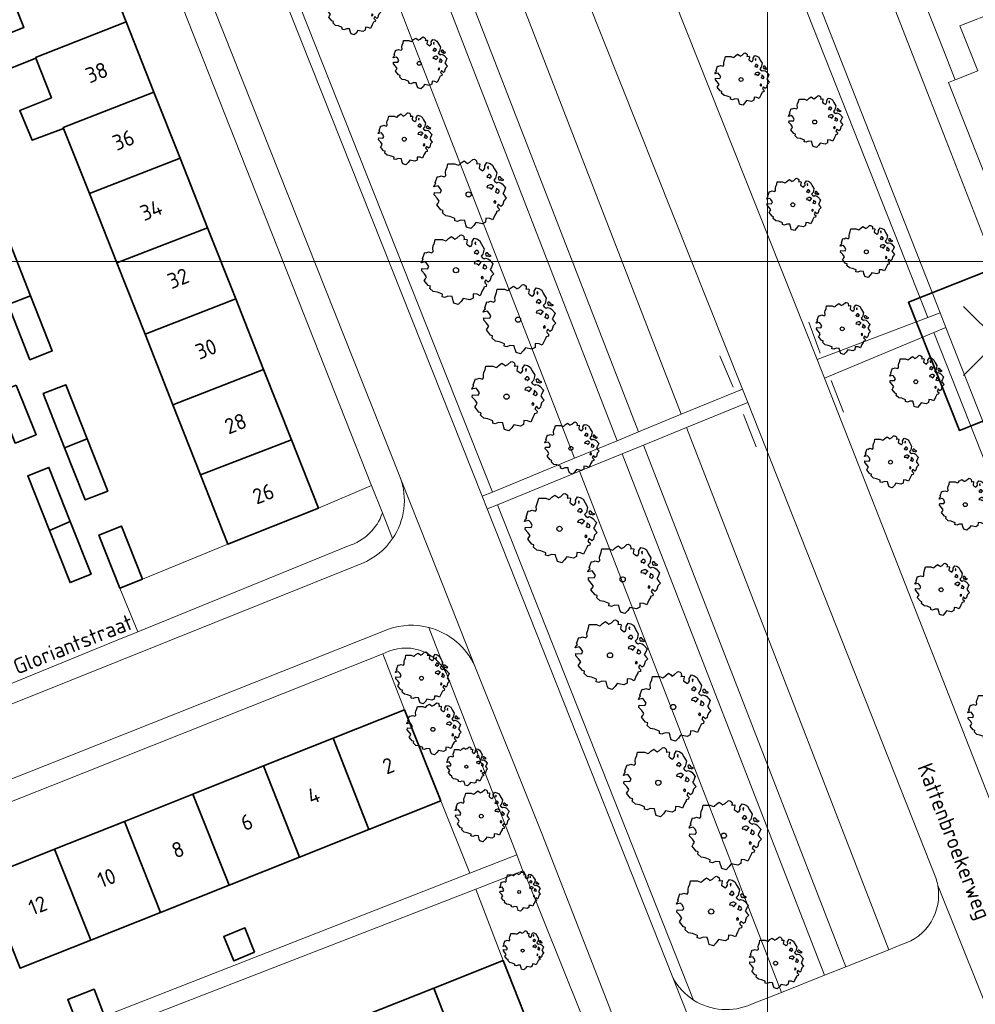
# Model space of a CAD drawing. Header units: metres. Extents: x 152391 to 157968, y 462336 to 467280.
# Tile 175 of 256: x 154623 to 154706, y 464627 to 464713. Entities that reach past the tile are written whole.
import ezdxf
from ezdxf.enums import TextEntityAlignment as Align

# ---------------------------------------------------------------- set-up
doc = ezdxf.new("R2010")
doc.units = ezdxf.units.M
doc.header["$LTSCALE"] = 0.75
doc.header["$PDMODE"] = 3
doc.header["$PDSIZE"] = 3
doc.layers.get('0').update_dxf_attribs({"lineweight": 25})
for name, color, linetype, lineweight in [('B-GV-GR-BOOM-S', 252, 'Continuous', 25), ('B-WE-GR-BEPLANTING_CULTUUR_HEESTERS-GV', 251, 'Continuous', 18), ('B-WE-GR-GROENVOORZIENING-GV', 251, 'Continuous', 18), ('B-WE-GR-HAAG-GV', 251, 'Continuous', 13), ('B-WE-IE-MEUBILAIR_WEGMEUBILAIR-G', 251, 'Continuous', 18), ('B-WE-OG-BEBOUWING-GV', 6, 'Continuous', 35), ('B-WE-OG-BEBOUWING-T18', 1, 'Continuous', 18), ('B-WE-OG-TERREIN_CULTUURSCHEIDING-GV', 251, 'Continuous', 18), ('B-WE-OG-TOPOGRAFIE-T18', 1, 'Continuous', 18), ('B-WE-VH-VERHARDING_ASFALT-GV', 251, 'Continuous', 18), ('B-WE-VH-VERHARDING_BETONSTRAATSTEEN-GV', 251, 'Continuous', 18), ('B-WE-VH-VERHARDING_TEGEL-GV', 251, 'Continuous', 18), ('N-RO-KG-GRENS_WERK-G', 7, 'XX-WERKGRENS', 35)]:
    doc.layers.add(name, color=color, linetype=linetype, lineweight=lineweight)
doc.layers.add('inspectieput', color=7, linetype='Continuous', plot=False)
doc.layers.add('X-XX-AL-TEKENBLAD_HULPLIJN-G', color=7, linetype='Continuous', lineweight=18, plot=False)
doc.styles.add('NLCS-ISO-M750-T18', font='NLCS-ISO.ttf', dxfattribs={"height": 1.35})
doc.linetypes.add('XX-WERKGRENS', pattern='A,0,[137,NLCS.SHX,S=0.1,R=0,X=-1.1,Y=-1.35],-6', length=6)

# ---------------------------------------------------------------- blocks, each defined once
blk = doc.blocks.new('wg')
at = {"layer": 'N-RO-KG-GRENS_WERK-G', "ltscale": 0.5, "flags": 128}
blk.add_lwpolyline([(6, 6), (-6, 6), (-6, -6), (6, -6)], dxfattribs=at)
blk = doc.blocks.new('SGR-BOOM_21_30')
at = {"linetype": 'Continuous'}
for p, q in [((0.205, 1.712), (0.263, 1.729)), ((0.263, 1.729), (0.333, 1.696)), ((-1.633, 0.579), (-1.528, 0.875)), ((-1.528, 0.875), (-1.458, 0.858)), ((-1.458, 0.858), (-1.342, 0.908)), ((-1.342, 0.908), (-1.179, 0.858)), ((-1.179, 0.858), (-1.121, 0.924)), ((-1.133, 1.088), (-1.109, 1.187)), ((-1.121, 0.924), (-1.133, 1.088)), ((-1.109, 1.187), (-1.051, 1.335)), ((-1.051, 1.335), (-1.016, 1.499)), ((-1.016, 1.499), (-0.668, 1.499)), ((-0.668, 1.499), (-0.516, 1.433)), ((-0.516, 1.433), (-0.47, 1.45)), ((-0.47, 1.45), (-0.365, 1.548)), ((-0.365, 1.548), (-0.226, 1.647)), ((-0.226, 1.647), (-0.133, 1.581)), ((-0.133, 1.581), (-0.063, 1.515)), ((-0.063, 1.515), (0.065, 1.581)), ((0.065, 1.581), (0.205, 1.712)), ((0.333, 1.696), (0.391, 1.647)), ((0.402, 1.532), (0.379, 1.499)), ((0.379, 1.499), (0.53, 1.515)), ((0.391, 1.647), (0.402, 1.532)), ((0.542, 1.483), (0.507, 1.285)), ((0.507, 1.285), (0.565, 1.236)), ((0.53, 1.515), (0.542, 1.483)), ((0.565, 1.236), (0.693, 1.154)), ((0.693, 1.154), (0.751, 1.203)), ((0.751, 1.203), (0.798, 1.285)), ((0.786, 1.4), (0.891, 1.565)), ((0.798, 1.285), (0.786, 1.4)), ((0.891, 1.565), (1.019, 1.532)), ((0.937, 0.908), (0.891, 0.875)), ((0.891, 0.875), (0.926, 0.825)), ((0.972, 1.368), (0.926, 1.335)), ((0.926, 1.335), (0.949, 1.253)), ((0.972, 0.973), (0.937, 0.908)), ((0.949, 1.253), (0.961, 1.236)), ((0.961, 1.269), (0.972, 1.368)), ((1.03, 0.973), (0.972, 0.973)), ((1.019, 1.532), (1.158, 1.45)), ((1.077, 0.94), (1.03, 0.973)), ((1.124, 0.875), (1.077, 0.94)), ((1.077, 0.842), (1.124, 0.875)), ((1.158, 1.45), (1.251, 1.269)), ((1.251, 1.269), (1.379, 1.055)), ((1.379, 1.055), (1.321, 0.793)), ((1.472, 0.858), (1.438, 0.809)), ((1.542, 0.858), (1.472, 0.858)), ((1.624, 0.76), (1.542, 0.858)), ((-1.703, 0.365), (-1.656, 0.48)), ((-1.493, 0.415), (-1.703, 0.365)), ((-1.679, -0.029), (-1.668, 0.086)), ((-1.668, 0.086), (-1.389, 0.07)), ((-1.656, 0.48), (-1.598, 0.53)), ((-1.598, 0.53), (-1.633, 0.579)), ((-1.423, 0.333), (-1.493, 0.415)), ((-1.33, 0.185), (-1.423, 0.333)), ((-1.389, 0.07), (-1.33, 0.185)), ((0.926, 0.415), (0.891, 0.333)), ((0.891, 0.333), (1.03, 0.316)), ((0.926, 0.825), (0.984, 0.842)), ((1.054, 0.464), (0.926, 0.415)), ((0.984, 0.842), (1.03, 0.776)), ((1.03, 0.776), (1.077, 0.842)), ((1.03, 0.316), (1.112, 0.251)), ((1.112, 0.464), (1.054, 0.464)), ((1.217, 0.398), (1.112, 0.464)), ((1.112, 0.251), (1.205, 0.365)), ((1.205, 0.365), (1.24, 0.415)), ((1.321, 0.793), (1.228, 0.694)), ((1.228, 0.694), (1.275, 0.628)), ((1.275, 0.628), (1.379, 0.563)), ((1.344, 0.185), (1.31, 0.103)), ((1.434, 0.049), (1.31, 0.103)), ((1.356, 0.3), (1.344, 0.234)), ((1.344, 0.234), (1.344, 0.185)), ((1.426, 0.234), (1.356, 0.3)), ((1.379, 0.563), (1.438, 0.595)), ((1.472, 0.201), (1.426, 0.234)), ((1.434, 0.049), (1.507, 0.136)), ((1.438, 0.809), (1.461, 0.743)), ((1.438, 0.595), (1.565, 0.563)), ((1.461, 0.743), (1.531, 0.694)), ((1.507, 0.136), (1.472, 0.201)), ((1.531, 0.727), (1.635, 0.678)), ((1.531, 0.694), (1.542, 0.727)), ((1.565, 0.563), (1.635, 0.513)), ((1.728, 0.71), (1.624, 0.76)), ((1.635, 0.678), (1.728, 0.71)), ((1.635, 0.513), (1.81, 0.316)), ((1.717, 0.103), (1.67, 0.037)), ((1.67, 0.037), (1.763, -0.094)), ((1.81, 0.316), (1.717, 0.103)), ((-1.54, -0.177), (-1.679, -0.029)), ((-1.551, -0.505), (-1.493, -0.423)), ((-1.354, -0.752), (-1.551, -0.505)), ((-1.435, -0.324), (-1.54, -0.177)), ((-1.493, -0.423), (-1.435, -0.324)), ((-1.249, -0.784), (-1.354, -0.752)), ((-1.272, -0.899), (-1.249, -0.784)), ((1.286, -0.292), (1.24, -0.357)), ((1.24, -0.357), (1.251, -0.423)), ((1.263, -0.423), (1.333, -0.407)), ((1.333, -0.341), (1.286, -0.292)), ((1.333, -0.407), (1.333, -0.341)), ((1.368, -0.834), (1.356, -0.883)), ((1.484, -0.801), (1.368, -0.834)), ((1.461, -0.472), (1.391, -0.587)), ((1.391, -0.587), (1.426, -0.637)), ((1.426, -0.637), (1.496, -0.702)), ((1.577, -0.587), (1.461, -0.472)), ((1.496, -0.702), (1.484, -0.801)), ((1.658, -0.522), (1.577, -0.587)), ((1.682, -0.423), (1.658, -0.522)), ((1.717, -0.308), (1.682, -0.423)), ((1.845, -0.177), (1.717, -0.308)), ((1.763, -0.094), (1.845, -0.177)), ((-1.109, -1.047), (-1.272, -0.899)), ((-0.912, -1.08), (-1.109, -1.047)), ((-0.668, -1.179), (-0.912, -1.08)), ((-0.679, -1.294), (-0.668, -1.179)), ((-0.551, -1.326), (-0.679, -1.294)), ((-0.4, -1.261), (-0.551, -1.326)), ((-0.191, -1.277), (-0.4, -1.261)), ((-0.156, -1.425), (-0.191, -1.277)), ((-0.133, -1.491), (-0.156, -1.425)), ((-0.098, -1.606), (-0.133, -1.491)), ((0.112, -1.671), (-0.098, -1.606)), ((0.251, -1.524), (0.112, -1.671)), ((0.356, -1.376), (0.251, -1.524)), ((0.682, -1.441), (0.356, -1.376)), ((0.833, -1.359), (0.682, -1.441)), ((0.844, -1.162), (0.833, -1.359)), ((1.03, -1.179), (0.844, -1.162)), ((1.182, -1.244), (1.03, -1.179)), ((1.286, -1.014), (1.182, -1.244)), ((1.356, -0.883), (1.286, -1.014))]:
    blk.add_line(p, q, dxfattribs=at)
blk.add_circle((0, 0), 0.126, dxfattribs=at)
blk = doc.blocks.new('SGR-BOOM_31_50')
at = {"linetype": 'Continuous'}
for p, q in [((-1.479, 1.582), (-1.402, 1.78)), ((-1.402, 1.78), (-1.355, 1.999)), ((-1.355, 1.999), (-0.89, 1.999)), ((-0.89, 1.999), (-0.688, 1.911)), ((-0.688, 1.911), (-0.626, 1.933)), ((-0.626, 1.933), (-0.487, 2.064)), ((-0.487, 2.064), (-0.301, 2.196)), ((-0.301, 2.196), (-0.177, 2.108)), ((-0.177, 2.108), (-0.084, 2.02)), ((-0.084, 2.02), (0.087, 2.108)), ((0.087, 2.108), (0.273, 2.283)), ((0.273, 2.283), (0.351, 2.305)), ((0.351, 2.305), (0.444, 2.261)), ((0.444, 2.261), (0.521, 2.196)), ((0.537, 2.042), (0.506, 1.999)), ((0.506, 1.999), (0.707, 2.02)), ((0.521, 2.196), (0.537, 2.042)), ((0.723, 1.977), (0.676, 1.714)), ((0.676, 1.714), (0.754, 1.648)), ((0.707, 2.02), (0.723, 1.977)), ((1.002, 1.604), (1.064, 1.714)), ((1.048, 1.867), (1.188, 2.086)), ((1.064, 1.714), (1.048, 1.867)), ((1.188, 2.086), (1.358, 2.042)), ((1.296, 1.823), (1.234, 1.78)), ((1.234, 1.78), (1.265, 1.67)), ((1.281, 1.692), (1.296, 1.823)), ((1.358, 2.042), (1.545, 1.933)), ((1.545, 1.933), (1.669, 1.692)), ((-2.177, 0.772), (-2.038, 1.166)), ((-2.038, 1.166), (-1.944, 1.144)), ((-1.944, 1.144), (-1.789, 1.21)), ((-1.789, 1.21), (-1.572, 1.144)), ((-1.572, 1.144), (-1.495, 1.232)), ((-1.51, 1.451), (-1.479, 1.582)), ((-1.495, 1.232), (-1.51, 1.451)), ((0.754, 1.648), (0.924, 1.539)), ((0.924, 1.539), (1.002, 1.604)), ((1.25, 1.21), (1.188, 1.166)), ((1.188, 1.166), (1.234, 1.101)), ((1.234, 1.101), (1.312, 1.122)), ((1.296, 1.298), (1.25, 1.21)), ((1.265, 1.67), (1.281, 1.648)), ((1.374, 1.298), (1.296, 1.298)), ((1.312, 1.122), (1.374, 1.035)), ((1.436, 1.254), (1.374, 1.298)), ((1.374, 1.035), (1.436, 1.122)), ((1.498, 1.166), (1.436, 1.254)), ((1.436, 1.122), (1.498, 1.166)), ((1.762, 1.057), (1.638, 0.925)), ((1.638, 0.925), (1.7, 0.838)), ((1.669, 1.692), (1.839, 1.407)), ((1.839, 1.407), (1.762, 1.057)), ((1.963, 1.144), (1.917, 1.079)), ((1.917, 1.079), (1.948, 0.991)), ((1.948, 0.991), (2.041, 0.925)), ((2.056, 1.144), (1.963, 1.144)), ((2.041, 0.969), (2.18, 0.903)), ((2.041, 0.925), (2.056, 0.969)), ((2.165, 1.013), (2.056, 1.144)), ((2.304, 0.947), (2.165, 1.013)), ((2.18, 0.903), (2.304, 0.947)), ((-2.27, 0.487), (-2.208, 0.641)), ((-1.991, 0.553), (-2.27, 0.487)), ((-2.239, -0.038), (-2.224, 0.115)), ((-2.224, 0.115), (-1.851, 0.093)), ((-2.208, 0.641), (-2.131, 0.706)), ((-2.131, 0.706), (-2.177, 0.772)), ((-1.898, 0.444), (-1.991, 0.553)), ((-1.774, 0.246), (-1.898, 0.444)), ((-1.851, 0.093), (-1.774, 0.246)), ((1.234, 0.553), (1.188, 0.444)), ((1.188, 0.444), (1.374, 0.422)), ((1.405, 0.619), (1.234, 0.553)), ((1.374, 0.422), (1.483, 0.334)), ((1.483, 0.619), (1.405, 0.619)), ((1.622, 0.531), (1.483, 0.619)), ((1.483, 0.334), (1.607, 0.487)), ((1.607, 0.487), (1.653, 0.553)), ((1.7, 0.838), (1.839, 0.75)), ((1.793, 0.246), (1.746, 0.137)), ((1.911, 0.065), (1.746, 0.137)), ((1.808, 0.4), (1.793, 0.312)), ((1.793, 0.312), (1.793, 0.246)), ((1.901, 0.312), (1.808, 0.4)), ((1.839, 0.75), (1.917, 0.794)), ((1.963, 0.268), (1.901, 0.312)), ((1.911, 0.065), (2.01, 0.181)), ((1.917, 0.794), (2.087, 0.75)), ((2.01, 0.181), (1.963, 0.268)), ((2.087, 0.75), (2.18, 0.684)), ((2.18, 0.684), (2.413, 0.422)), ((2.289, 0.137), (2.227, 0.049)), ((2.227, 0.049), (2.351, -0.126)), ((2.413, 0.422), (2.289, 0.137)), ((-2.053, -0.235), (-2.239, -0.038)), ((-2.069, -0.673), (-1.991, -0.564)), ((-1.805, -1.002), (-2.069, -0.673)), ((-1.913, -0.433), (-2.053, -0.235)), ((-1.991, -0.564), (-1.913, -0.433)), ((1.715, -0.389), (1.653, -0.476)), ((1.653, -0.476), (1.669, -0.564)), ((1.684, -0.564), (1.777, -0.542)), ((1.777, -0.454), (1.715, -0.389)), ((1.777, -0.542), (1.777, -0.454)), ((1.948, -0.63), (1.855, -0.783)), ((1.855, -0.783), (1.901, -0.849)), ((1.901, -0.849), (1.994, -0.936)), ((2.103, -0.783), (1.948, -0.63)), ((2.211, -0.695), (2.103, -0.783)), ((2.242, -0.564), (2.211, -0.695)), ((2.289, -0.411), (2.242, -0.564)), ((2.459, -0.235), (2.289, -0.411)), ((2.351, -0.126), (2.459, -0.235)), ((-1.665, -1.046), (-1.805, -1.002)), ((-1.696, -1.199), (-1.665, -1.046)), ((-1.479, -1.396), (-1.696, -1.199)), ((-1.216, -1.44), (-1.479, -1.396)), ((-0.89, -1.571), (-1.216, -1.44)), ((-0.906, -1.725), (-0.89, -1.571)), ((-0.533, -1.681), (-0.735, -1.769)), ((-0.254, -1.703), (-0.533, -1.681)), ((-0.208, -1.9), (-0.254, -1.703)), ((1.126, -1.55), (1.11, -1.812)), ((1.374, -1.571), (1.126, -1.55)), ((1.576, -1.659), (1.374, -1.571)), ((1.715, -1.352), (1.576, -1.659)), ((1.808, -1.177), (1.715, -1.352)), ((1.824, -1.112), (1.808, -1.177)), ((1.979, -1.068), (1.824, -1.112)), ((1.994, -0.936), (1.979, -1.068)), ((-0.735, -1.769), (-0.906, -1.725)), ((-0.177, -1.988), (-0.208, -1.9)), ((-0.13, -2.141), (-0.177, -1.988)), ((0.149, -2.229), (-0.13, -2.141)), ((0.335, -2.031), (0.149, -2.229)), ((0.475, -1.834), (0.335, -2.031)), ((0.909, -1.922), (0.475, -1.834)), ((1.11, -1.812), (0.909, -1.922))]:
    blk.add_line(p, q, dxfattribs=at)
blk.add_circle((0, 0), 0.169, dxfattribs=at)
blk = doc.blocks.new('SGR-BOOM_50_100')
at = {"linetype": 'Continuous'}
for p, q in [((-1.869, 2.373), (-1.807, 2.665)), ((-1.807, 2.665), (-1.187, 2.665)), ((-1.187, 2.665), (-0.918, 2.548)), ((-0.918, 2.548), (-0.835, 2.577)), ((-0.835, 2.577), (-0.649, 2.752)), ((-0.649, 2.752), (-0.401, 2.928)), ((-0.401, 2.928), (-0.236, 2.811)), ((-0.236, 2.811), (-0.112, 2.694)), ((-0.112, 2.694), (0.116, 2.811)), ((0.116, 2.811), (0.364, 3.044)), ((0.364, 3.044), (0.467, 3.074)), ((0.467, 3.074), (0.591, 3.015)), ((0.591, 3.015), (0.695, 2.928)), ((0.715, 2.723), (0.674, 2.665)), ((0.674, 2.665), (0.943, 2.694)), ((0.695, 2.928), (0.715, 2.723)), ((0.964, 2.636), (0.902, 2.285)), ((0.943, 2.694), (0.964, 2.636)), ((1.398, 2.49), (1.584, 2.782)), ((1.584, 2.782), (1.811, 2.723)), ((1.811, 2.723), (2.059, 2.577)), ((2.059, 2.577), (2.225, 2.256)), ((-2.014, 1.935), (-1.972, 2.11)), ((-1.993, 1.643), (-2.014, 1.935)), ((-1.972, 2.11), (-1.869, 2.373)), ((0.902, 2.285), (1.005, 2.198)), ((1.005, 2.198), (1.232, 2.052)), ((1.232, 2.052), (1.336, 2.139)), ((1.336, 2.139), (1.418, 2.285)), ((1.418, 2.285), (1.398, 2.49)), ((1.729, 2.431), (1.646, 2.373)), ((1.646, 2.373), (1.687, 2.227)), ((1.729, 1.73), (1.667, 1.613)), ((1.687, 2.227), (1.708, 2.198)), ((1.708, 2.256), (1.729, 2.431)), ((1.832, 1.73), (1.729, 1.73)), ((1.915, 1.672), (1.832, 1.73)), ((2.225, 2.256), (2.452, 1.876)), ((2.452, 1.876), (2.349, 1.409)), ((-2.944, 0.854), (-2.841, 0.942)), ((-2.903, 1.029), (-2.717, 1.555)), ((-2.841, 0.942), (-2.903, 1.029)), ((-2.717, 1.555), (-2.593, 1.526)), ((-2.593, 1.526), (-2.386, 1.613)), ((-2.386, 1.613), (-2.096, 1.526)), ((-2.096, 1.526), (-1.993, 1.643)), ((1.667, 1.613), (1.584, 1.555)), ((1.584, 1.555), (1.646, 1.467)), ((1.646, 1.467), (1.749, 1.497)), ((1.749, 1.497), (1.832, 1.38)), ((1.832, 1.38), (1.915, 1.497)), ((1.997, 1.555), (1.915, 1.672)), ((1.915, 1.497), (1.997, 1.555)), ((2.349, 1.409), (2.183, 1.234)), ((2.183, 1.234), (2.266, 1.117)), ((2.266, 1.117), (2.452, 1)), ((2.452, 1), (2.556, 1.059)), ((2.618, 1.526), (2.556, 1.438)), ((2.556, 1.438), (2.597, 1.321)), ((2.556, 1.059), (2.783, 1)), ((2.597, 1.321), (2.721, 1.234)), ((2.742, 1.526), (2.618, 1.526)), ((2.721, 1.292), (2.907, 1.205)), ((2.721, 1.234), (2.742, 1.292)), ((2.886, 1.351), (2.742, 1.526)), ((2.783, 1), (2.907, 0.913)), ((3.072, 1.263), (2.886, 1.351)), ((2.907, 1.205), (3.072, 1.263)), ((2.907, 0.913), (3.217, 0.562)), ((-3.027, 0.65), (-2.944, 0.854)), ((-2.655, 0.737), (-3.027, 0.65)), ((-2.985, -0.051), (-2.965, 0.153)), ((-2.965, 0.153), (-2.469, 0.124)), ((-2.531, 0.591), (-2.655, 0.737)), ((-2.365, 0.329), (-2.531, 0.591)), ((-2.469, 0.124), (-2.365, 0.329)), ((1.646, 0.737), (1.584, 0.591)), ((1.584, 0.591), (1.832, 0.562)), ((1.873, 0.825), (1.646, 0.737)), ((1.832, 0.562), (1.977, 0.445)), ((1.977, 0.825), (1.873, 0.825)), ((2.163, 0.708), (1.977, 0.825)), ((1.977, 0.445), (2.142, 0.65)), ((2.142, 0.65), (2.204, 0.737)), ((2.39, 0.329), (2.328, 0.183)), ((2.549, 0.087), (2.328, 0.183)), ((2.411, 0.533), (2.39, 0.416)), ((2.39, 0.416), (2.39, 0.329)), ((2.535, 0.416), (2.411, 0.533)), ((2.618, 0.358), (2.535, 0.416)), ((2.549, 0.087), (2.68, 0.241)), ((2.68, 0.241), (2.618, 0.358)), ((3.052, 0.183), (2.969, 0.066)), ((2.969, 0.066), (3.135, -0.168)), ((3.217, 0.562), (3.052, 0.183)), ((-2.737, -0.314), (-2.985, -0.051)), ((-2.758, -0.898), (-2.655, -0.752)), ((-2.551, -0.577), (-2.737, -0.314)), ((-2.655, -0.752), (-2.551, -0.577)), ((2.287, -0.518), (2.204, -0.635)), ((2.204, -0.635), (2.225, -0.752)), ((2.245, -0.752), (2.37, -0.723)), ((2.37, -0.606), (2.287, -0.518)), ((2.37, -0.723), (2.37, -0.606)), ((2.597, -0.84), (2.473, -1.044)), ((2.804, -1.044), (2.597, -0.84)), ((2.99, -0.752), (2.948, -0.927)), ((3.052, -0.548), (2.99, -0.752)), ((3.279, -0.314), (3.052, -0.548)), ((3.135, -0.168), (3.279, -0.314)), ((-2.407, -1.336), (-2.758, -0.898)), ((-2.22, -1.394), (-2.407, -1.336)), ((-2.262, -1.599), (-2.22, -1.394)), ((-1.972, -1.862), (-2.262, -1.599)), ((2.411, -1.57), (2.287, -1.803)), ((2.432, -1.482), (2.411, -1.57)), ((2.638, -1.424), (2.432, -1.482)), ((2.473, -1.044), (2.535, -1.132)), ((2.535, -1.132), (2.659, -1.248)), ((2.659, -1.248), (2.638, -1.424)), ((2.948, -0.927), (2.804, -1.044)), ((-1.621, -1.92), (-1.972, -1.862)), ((-1.187, -2.095), (-1.621, -1.92)), ((-1.207, -2.3), (-1.187, -2.095)), ((-0.98, -2.358), (-1.207, -2.3)), ((-0.711, -2.241), (-0.98, -2.358)), ((-0.339, -2.271), (-0.711, -2.241)), ((-0.277, -2.533), (-0.339, -2.271)), ((-0.236, -2.65), (-0.277, -2.533)), ((0.633, -2.446), (0.447, -2.709)), ((1.212, -2.563), (0.633, -2.446)), ((1.48, -2.417), (1.212, -2.563)), ((1.501, -2.066), (1.48, -2.417)), ((1.832, -2.095), (1.501, -2.066)), ((2.101, -2.212), (1.832, -2.095)), ((2.287, -1.803), (2.101, -2.212)), ((-0.174, -2.855), (-0.236, -2.65)), ((0.199, -2.971), (-0.174, -2.855)), ((0.447, -2.709), (0.199, -2.971))]:
    blk.add_line(p, q, dxfattribs=at)
blk.add_circle((0, 0), 0.225, dxfattribs=at)

msp = doc.modelspace()

# ---------------------------------------------------------------- linework, layer by layer
at = {"layer": 'B-WE-GR-BEPLANTING_CULTUUR_HEESTERS-GV'}
for points in [[(154654.898, 464669.684), (154653.956, 464672.069), (154649.339, 464670.093), (154641.46, 464666.978), (154634.024, 464663.915), (154632.069, 464663.141), (154633.61, 464659.33), (154651.937, 464666.807)], [(154655.45, 464657.644), (154654.93, 464657.435), (154656.811, 464652.55), (154659.97, 464644.631), (154662.517, 464638.353), (154666.587, 464639.946), (154660.6, 464655.417)]]:
    msp.add_lwpolyline(points, dxfattribs=at)
for points in [[(154651.937, 464666.807, 0.236725), (154654.898, 464669.684)], [(154660.6, 464655.417, 0.417332), (154655.45, 464657.644)]]:
    msp.add_lwpolyline(points, format="xyb", dxfattribs=at)
msp.add_lwpolyline([(154668.576, 464622.743), (154670.151, 464618.865), (154671.29, 464616.063), (154675.567, 464617.724), (154667.242, 464638.454), (154667.161, 464638.456), (154667.126, 464638.547), (154663.02, 464636.953), (154665.406, 464630.727)], close=True, dxfattribs=at)
at = {"layer": 'B-WE-GR-GROENVOORZIENING-GV'}
for points in [[(154671.978, 464763.512), (154702.354, 464686.701)], [(154702.354, 464686.701), (154703.412, 464687.105), (154680.584, 464745.343), (154674.85, 464758.98), (154674.12, 464760.86)], [(154681.971, 464627.298), (154664.9, 464670.402), (154664.009, 464670.039), (154665.287, 464666.809), (154680.155, 464629.247)]]:
    msp.add_lwpolyline(points, dxfattribs=at)
for points in [[(154663.575, 464671.134), (154664.465, 464671.5), (154632.358, 464752.579), (154632.26, 464752.54), (154631.5, 464752.03), (154634.66, 464743.95)], [(154739.926, 464591.677), (154740.932, 464592.091), (154738.613, 464597.963), (154727.864, 464625.184), (154705.259, 464682.418), (154703.914, 464685.825), (154702.872, 464685.39)]]:
    msp.add_lwpolyline(points, close=True, dxfattribs=at)
msp.add_lwpolyline([(154680.155, 464629.247, 0.127225), (154681.971, 464627.298)], format="xyb", dxfattribs=at)
at = {"layer": 'B-WE-GR-HAAG-GV'}
for points in [[(154671.978, 464763.512), (154702.354, 464686.701), (154703.412, 464687.105)], [(154703.412, 464687.105), (154680.584, 464745.343), (154674.85, 464758.98), (154674.12, 464760.86)], [(154681.971, 464627.298), (154664.9, 464670.402), (154664.009, 464670.039)], [(154664.009, 464670.039), (154665.287, 464666.809), (154680.155, 464629.247)]]:
    msp.add_lwpolyline(points, dxfattribs=at)
for points in [[(154663.575, 464671.134), (154664.465, 464671.5), (154632.358, 464752.579), (154632.26, 464752.54), (154631.5, 464752.03), (154634.66, 464743.95)], [(154739.926, 464591.677), (154740.932, 464592.091), (154738.613, 464597.963), (154727.864, 464625.184), (154705.259, 464682.418), (154703.914, 464685.825), (154702.872, 464685.39)]]:
    msp.add_lwpolyline(points, close=True, dxfattribs=at)
msp.add_lwpolyline([(154680.155, 464629.247, 0.127225), (154681.971, 464627.298)], format="xyb", dxfattribs=at)
at = {"layer": 'B-WE-IE-MEUBILAIR_WEGMEUBILAIR-G'}
for points in [[(154691.983, 464686.279), (154692.978, 464683.573)], [(154685.412, 464680.639), (154684.244, 464683.361)], [(154693.932, 464681.214), (154695.012, 464678.45)], [(154687.412, 464675.435), (154686.297, 464678.253)]]:
    msp.add_lwpolyline(points, dxfattribs=at)
at = {"layer": 'B-WE-OG-BEBOUWING-GV'}
for points in [[(154630.136, 464718.669), (154622.242, 464715.594), (154623.697, 464711.914), (154620.982, 464710.863), (154622.088, 464708.187), (154624.746, 464709.26), (154624.726, 464709.31), (154632.605, 464712.423)], [(154627.164, 464703.142), (154627.131, 464703.226), (154635.023, 464706.306), (154632.605, 464712.423), (154624.726, 464709.31), (154624.746, 464709.26), (154626.112, 464705.805), (154623.348, 464704.694), (154624.443, 464702.109)], [(154635.023, 464706.306), (154627.131, 464703.226), (154627.164, 464703.142), (154629.406, 464697.471), (154637.296, 464700.556)], [(154631.785, 464691.453), (154639.695, 464694.487), (154637.296, 464700.556), (154629.406, 464697.471)], [(154634.247, 464685.224), (154642.138, 464688.308), (154639.695, 464694.487), (154631.785, 464691.453)], [(154622.342, 464687.832), (154624.29, 464688.579), (154622.514, 464693.094), (154620.573, 464692.33)], [(154624.29, 464688.579), (154622.342, 464687.832), (154624.236, 464683.015), (154626.178, 464683.779)], [(154642.138, 464688.308), (154634.247, 464685.224), (154636.671, 464679.092), (154644.567, 464682.165)], [(154644.567, 464682.165), (154636.671, 464679.092), (154639.078, 464673.003), (154646.986, 464676.045)], [(154623.053, 464680.802), (154621.235, 464680.072), (154622.952, 464675.762), (154624.773, 464676.487)], [(154627.253, 464675.36), (154629.209, 464676.136), (154627.361, 464680.833), (154625.402, 464680.062)], [(154629.209, 464676.136), (154627.253, 464675.36), (154629.042, 464670.815), (154631, 464671.586)], [(154646.986, 464676.045), (154639.078, 464673.003), (154641.46, 464666.978), (154649.339, 464670.093)], [(154627.745, 464668.931), (154625.881, 464673.639), (154624.053, 464672.915), (154625.936, 464668.16)], [(154627.745, 464668.931), (154625.936, 464668.16), (154627.734, 464663.619), (154629.562, 464664.343)], [(154632.069, 464663.141), (154634.024, 464663.915), (154632.197, 464668.533), (154630.242, 464667.76)], [(154653.732, 464642.148), (154659.97, 464644.631), (154656.811, 464652.55), (154650.605, 464650.077)], [(154650.605, 464650.077), (154644.557, 464647.668), (154647.686, 464639.742), (154653.732, 464642.148)], [(154638.395, 464645.212), (154641.565, 464637.306), (154647.686, 464639.742), (154644.557, 464647.668)], [(154641.565, 464637.306), (154638.395, 464645.212), (154632.451, 464642.844), (154635.594, 464634.93)], [(154626.36, 464640.417), (154629.539, 464632.52), (154635.594, 464634.93), (154632.451, 464642.844)], [(154626.36, 464640.417), (154620.234, 464637.976), (154623.381, 464630.069), (154629.539, 464632.52)], [(154643.76, 464631.468), (154642.936, 464633.589), (154641.098, 464632.833), (154641.962, 464630.725)], [(154662.461, 464620.315), (154668.576, 464622.743), (154665.406, 464630.727), (154659.372, 464628.331)], [(154630.721, 464625.908), (154629.815, 464628.238), (154627.523, 464627.346), (154628.428, 464625.016)], [(154653.217, 464625.887), (154656.319, 464617.876), (154662.461, 464620.315), (154659.372, 464628.331)]]:
    msp.add_lwpolyline(points, close=True, dxfattribs=at)
at = {"layer": 'B-WE-OG-TERREIN_CULTUURSCHEIDING-GV'}
for points in [[(154676.121, 464724.778), (154692.726, 464683.026), (154702.354, 464686.701), (154671.978, 464763.512)], [(154654.763, 464753.519), (154654.41, 464753.19), (154653.566, 464752.32), (154646.25, 464758.067), (154632.358, 464752.579), (154664.465, 464671.5), (154671.606, 464674.439), (154652.337, 464724.174), (154661.708, 464727.807), (154680.901, 464678.265), (154686.225, 464680.456), (154669.614, 464722.186)], [(154766.08, 464717.516), (154724.145, 464700.88), (154721.992, 464706.235), (154715.959, 464703.928), (154711.682, 464714.639), (154705.134, 464712.061), (154706.687, 464708.138), (154704.732, 464707.364), (154704.13, 464707.125), (154709.335, 464693.98)], [(154703.046, 464637.919), (154686.687, 464679.287), (154681.349, 464677.11), (154698.95, 464631.677), (154700.069, 464632.121)], [(154687.001, 464626.931), (154689.609, 464627.967), (154672.041, 464673.314), (154664.9, 464670.402)], [(154664.9, 464670.402), (154681.971, 464627.298)]]:
    msp.add_lwpolyline(points, dxfattribs=at)
for points in [[(154671.606, 464674.439), (154675.328, 464675.971), (154657.544, 464721.876), (154659.409, 464722.599), (154677.178, 464676.732), (154680.901, 464678.265), (154661.708, 464727.807), (154652.337, 464724.174)], [(154675.328, 464675.971), (154677.178, 464676.732), (154659.409, 464722.599), (154657.544, 464721.876)], [(154693.358, 464681.414), (154720.007, 464613.467), (154721.54, 464609.558), (154727.929, 464593.444), (154727.933, 464593.435), (154730.215, 464587.677), (154739.926, 464591.677), (154702.872, 464685.39)], [(154695.209, 464630.191), (154698.95, 464631.677), (154681.349, 464677.11), (154677.621, 464675.59)], [(154677.621, 464675.59), (154675.769, 464674.834), (154693.35, 464629.453), (154695.209, 464630.191)], [(154672.041, 464673.314), (154689.609, 464627.967), (154693.35, 464629.453), (154675.769, 464674.834)]]:
    msp.add_lwpolyline(points, close=True, dxfattribs=at)
for points in [[(154703.208, 464637.28, 0.0379), (154703.046, 464637.919)], [(154700.069, 464632.121, 0.381574), (154703.208, 464637.28)], [(154681.971, 464627.298, 0.252673), (154687.001, 464626.931)]]:
    msp.add_lwpolyline(points, format="xyb", dxfattribs=at)
at = {"layer": 'B-WE-VH-VERHARDING_ASFALT-GV'}
for points in [[(154692.726, 464683.026), (154676.121, 464724.778), (154667.86, 464745.55), (154665.48, 464751.59)], [(154659.96, 464746.28), (154660.593, 464744.909), (154662.61, 464739.78), (154669.614, 464722.186), (154686.225, 464680.456), (154686.687, 464679.287), (154703.046, 464637.919)], [(154703.208, 464637.28), (154708.704, 464623.606), (154709.05, 464622.743), (154721.397, 464590.837), (154724.454, 464592.044), (154724.877, 464592.224), (154727.933, 464593.435), (154727.929, 464593.444), (154721.54, 464609.558), (154720.007, 464613.467), (154693.358, 464681.414), (154692.726, 464683.026)]]:
    msp.add_lwpolyline(points, dxfattribs=at)
msp.add_lwpolyline([(154703.046, 464637.919, -0.0379), (154703.208, 464637.28)], format="xyb", dxfattribs=at)
at = {"layer": 'B-WE-VH-VERHARDING_BETONSTRAATSTEEN-GV'}
for points in [[(154738.958, 464613.414), (154714.197, 464676.189), (154714.179, 464676.238), (154710.821, 464684.641), (154707.461, 464693.055), (154707.399, 464693.206), (154703.935, 464702.089), (154702.26, 464706.385), (154701.272, 464708.918), (154686.326, 464747.255), (154681.183, 464759.881), (154681.118, 464760.04), (154681.116, 464760.047), (154677.029, 464770.076), (154672.24, 464768.17)], [(154671.356, 464767.913), (154674.12, 464760.86), (154674.85, 464758.98), (154680.584, 464745.343), (154703.412, 464687.105), (154703.914, 464685.825), (154705.259, 464682.418), (154727.864, 464625.184), (154738.613, 464597.963), (154744.199, 464600.146), (154741.394, 464607.245), (154738.958, 464613.414)], [(154736.763, 464486.432), (154734.09, 464492.934), (154733.81, 464493.63), (154731.213, 464500), (154730.23, 464502.41), (154726.154, 464512.949), (154711.322, 464550.489), (154711.264, 464550.636), (154707.832, 464559.324), (154702.812, 464572.029), (154701.334, 464575.77), (154700.847, 464577.001), (154686.07, 464614.305), (154685.972, 464614.553), (154680.155, 464629.247), (154665.287, 464666.809), (154664.009, 464670.039), (154663.575, 464671.134), (154634.66, 464743.95)], [(154628.98, 464741.96), (154656.427, 464672.851), (154656.452, 464672.776), (154659.683, 464664.596), (154662.939, 464656.346), (154668.771, 464641.795), (154677.132, 464620.328), (154693.736, 464578.243), (154693.8, 464578.056), (154696.967, 464569.796), (154700.092, 464561.625), (154700.135, 464561.523), (154712.639, 464530.347), (154724.55, 464500.22), (154724.638, 464500), (154726.16, 464496.19)], [(154662.939, 464656.346), (154659.683, 464664.596), (154656.452, 464672.776)], [(154653.108, 464665.294), (154623.422, 464653.36), (154611.457, 464648.606)], [(154603.705, 464651.803), (154608.116, 464640.79), (154625.595, 464647.699), (154655.43, 464659.578)], [(154708.704, 464623.606), (154703.208, 464637.28)], [(154700.069, 464632.121), (154698.95, 464631.677), (154695.209, 464630.191), (154693.35, 464629.453), (154689.609, 464627.967), (154687.001, 464626.931)], [(154680.155, 464629.247), (154685.972, 464614.553)]]:
    msp.add_lwpolyline(points, dxfattribs=at)
for points in [[(154656.452, 464672.776, -0.241495), (154655.784, 464667.451)], [(154655.784, 464667.451, -0.149992), (154653.108, 464665.294)], [(154655.43, 464659.578, -0.146815), (154658.924, 464659.719)], [(154658.924, 464659.719, -0.226859), (154662.939, 464656.346)], [(154703.208, 464637.28, -0.381574), (154700.069, 464632.121)], [(154681.971, 464627.298, -0.127225), (154680.155, 464629.247)], [(154687.001, 464626.931, -0.252673), (154681.971, 464627.298)]]:
    msp.add_lwpolyline(points, format="xyb", dxfattribs=at)
at = {"layer": 'B-WE-VH-VERHARDING_TEGEL-GV'}
for points in [[(154704.732, 464707.364), (154703.735, 464709.879), (154703.183, 464711.271), (154702.31, 464713.472), (154687.414, 464751.301), (154683.542, 464760.822), (154681.183, 464759.881), (154686.326, 464747.255), (154701.272, 464708.918), (154702.26, 464706.385), (154703.935, 464702.089), (154707.399, 464693.206), (154707.461, 464693.055)], [(154625.883, 464749.779), (154625.825, 464749.925), (154623.537, 464749.106), (154625.207, 464744.877), (154653.956, 464672.069), (154654.898, 464669.684), (154655.784, 464667.451)], [(154656.452, 464672.776), (154656.427, 464672.851), (154628.98, 464741.96), (154625.883, 464749.779)], [(154711.03, 464689.703), (154709.335, 464693.98), (154704.13, 464707.125), (154704.732, 464707.364)], [(154655.784, 464667.451), (154654.898, 464669.684)], [(154651.937, 464666.807), (154633.61, 464659.33), (154631.834, 464658.605), (154622.828, 464654.931), (154609.07, 464649.418), (154609.547, 464648.218)], [(154611.457, 464648.606), (154623.422, 464653.36), (154653.108, 464665.294)], [(154655.43, 464659.578), (154625.595, 464647.699), (154608.116, 464640.79), (154608.792, 464639.103), (154612.49, 464640.569), (154618.291, 464642.857), (154626.23, 464645.987), (154654.93, 464657.435)], [(154658.924, 464659.719), (154660.6, 464655.417), (154666.587, 464639.946), (154667.126, 464638.547), (154667.161, 464638.456), (154667.242, 464638.454), (154675.567, 464617.724), (154676.727, 464614.712), (154684.964, 464593.488), (154685.564, 464591.989), (154691.666, 464576.757), (154691.668, 464576.747), (154693.243, 464572.798)], [(154660.6, 464655.417), (154658.924, 464659.719)], [(154654.93, 464657.435), (154655.45, 464657.644)], [(154693.8, 464578.056), (154693.736, 464578.243), (154677.132, 464620.328), (154668.771, 464641.795), (154662.939, 464656.346)]]:
    msp.add_lwpolyline(points, dxfattribs=at)
for points in [[(154707.232, 464715.402), (154702.31, 464713.472), (154703.183, 464711.271), (154703.735, 464709.879), (154704.732, 464707.364), (154706.687, 464708.138), (154705.134, 464712.061), (154711.682, 464714.639), (154715.28, 464716.056), (154714.504, 464717.981), (154707.333, 464715.147)], [(154702.872, 464685.39), (154703.914, 464685.825), (154703.412, 464687.105), (154702.354, 464686.701), (154692.726, 464683.026), (154693.358, 464681.414)], [(154664.465, 464671.5), (154663.575, 464671.134), (154664.009, 464670.039), (154664.9, 464670.402), (154672.041, 464673.314), (154675.769, 464674.834), (154677.621, 464675.59), (154681.349, 464677.11), (154686.687, 464679.287), (154686.225, 464680.456), (154680.901, 464678.265), (154677.178, 464676.732), (154675.328, 464675.971), (154671.606, 464674.439)], [(154666.587, 464639.946), (154662.517, 464638.353), (154630.721, 464625.908), (154628.428, 464625.016), (154625.723, 464623.955), (154620.119, 464621.758), (154620.622, 464620.488), (154626.249, 464622.673), (154663.02, 464636.953), (154667.126, 464638.547)]]:
    msp.add_lwpolyline(points, close=True, dxfattribs=at)
for points in [[(154655.784, 464667.451, 0.241495), (154656.452, 464672.776)], [(154654.898, 464669.684, -0.236725), (154651.937, 464666.807)], [(154653.108, 464665.294, 0.149992), (154655.784, 464667.451)], [(154658.924, 464659.719, 0.146815), (154655.43, 464659.578)], [(154662.939, 464656.346, 0.226859), (154658.924, 464659.719)], [(154655.45, 464657.644, -0.417332), (154660.6, 464655.417)]]:
    msp.add_lwpolyline(points, format="xyb", dxfattribs=at)
at = {"layer": 'inspectieput'}
msp.add_point((154708.45, 464684.65), dxfattribs=at)
at = {"layer": 'X-XX-AL-TEKENBLAD_HULPLIJN-G', "flags": 128}
for points in [[(155303.405, 464974.886), (154995.905, 464974.886), (154838.404, 464974.886), (154688.404, 464974.886), (154688.404, 464759.636), (154688.404, 464544.386), (154838.404, 464544.386), (154995.905, 464544.386), (155153.405, 464544.386), (155153.405, 464633.897), (155303.405, 464633.897)], [(154979.956, 464691.572), (154672.455, 464691.572), (154514.955, 464691.572), (154364.955, 464691.572), (154364.955, 464476.322), (154364.955, 464261.072), (154514.955, 464261.072), (154672.455, 464261.072), (154829.956, 464261.072), (154829.956, 464350.582), (154979.956, 464350.582)]]:
    msp.add_lwpolyline(points, close=True, dxfattribs=at)

# ---------------------------------------------------------------- block references
at = {"layer": 'B-GV-GR-BOOM-S', "transparency": 33554559}
for name, p in [('SGR-BOOM_31_50', (154652.3, 464713.5)), ('SGR-BOOM_31_50', (154658.1, 464708.8)), ('SGR-BOOM_31_50', (154686.1, 464707.4)), ('SGR-BOOM_31_50', (154692.5, 464703.7)), ('SGR-BOOM_31_50', (154656.8, 464702.2)), ('SGR-BOOM_50_100', (154662.4, 464697.4)), ('SGR-BOOM_31_50', (154690.6, 464696.5)), ('SGR-BOOM_31_50', (154697, 464692.4)), ('SGR-BOOM_50_100', (154661.3, 464690.8)), ('SGR-BOOM_50_100', (154666.7, 464686.5)), ('SGR-BOOM_31_50', (154694.9, 464685.7)), ('SGR-BOOM_31_50', (154701.3, 464681.1)), ('SGR-BOOM_50_100', (154665.7, 464679.8)), ('SGR-BOOM_31_50', (154671.3, 464675.3)), ('SGR-BOOM_31_50', (154699.1, 464674.1)), ('SGR-BOOM_31_50', (154705.6, 464670.4)), ('SGR-BOOM_50_100', (154670.3, 464668.3)), ('SGR-BOOM_50_100', (154675.8, 464663.9)), ('SGR-BOOM_31_50', (154703.5, 464663)), ('SGR-BOOM_50_100', (154674.7, 464657.3)), ('SGR-BOOM_31_50', (154658.3, 464655.3)), ('SGR-BOOM_50_100', (154680.2, 464652.8)), ('SGR-BOOM_31_50', (154708.1, 464651.8)), ('SGR-BOOM_31_50', (154659.293, 464650.856)), ('SGR-BOOM_21_30', (154662.2, 464647.6)), ('SGR-BOOM_50_100', (154678.9, 464646.2)), ('SGR-BOOM_31_50', (154663.5, 464643.3)), ('SGR-BOOM_50_100', (154684.6, 464641.6)), ('SGR-BOOM_21_30', (154666.8, 464636.7)), ('SGR-BOOM_50_100', (154683.5, 464635)), ('SGR-BOOM_21_30', (154667.1, 464631.6)), ('SGR-BOOM_31_50', (154689.1, 464630.5))]:
    msp.add_blockref(name, p, dxfattribs=at)
at = {"layer": 'N-RO-KG-GRENS_WERK-G', "rotation": 21.65303748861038}
msp.add_blockref('wg', (154708.45, 464684.65), dxfattribs=at)

# ---------------------------------------------------------------- texts
at = {"layer": 'B-WE-OG-BEBOUWING-T18', "style": 'NLCS-ISO-M750-T18'}
for s, rotation, p in [('38', 21.6, (154630.048, 464708.011)), ('36', 21.6, (154632.371, 464702.134)), ('34', 21.6, (154634.784, 464696.03)), ('32', 21.6, (154637.13, 464690.095)), ('30', 21.6, (154639.559, 464683.952)), ('28', 21.6, (154642.124, 464677.465)), ('26', 21.6, (154644.54, 464671.351)), ('2', 21.7, (154655.414, 464647.687)), ('4', 21.7, (154648.91, 464645.096)), ('6', 21.7, (154643.097, 464642.78)), ('8', 21.7, (154637.109, 464640.394)), ('10', 21.7, (154630.913, 464637.925)), ('12', 21.7, (154624.913, 464635.535))]:
    msp.add_text(s, height=1.35, rotation=rotation, dxfattribs=at).set_placement(p, align=Align.MIDDLE)
at = {"layer": 'B-WE-OG-TOPOGRAFIE-T18', "style": 'NLCS-ISO-M750-T18'}
for s, rotation, p in [('Gloriantstraat', 21.7, (154627.982, 464658.256)), ('Kattenbroekerweg', 291.2, (154704.463, 464641.047))]:
    msp.add_text(s, height=1.35, rotation=rotation, dxfattribs=at).set_placement(p, align=Align.MIDDLE)

doc.saveas('drawing.dxf')
